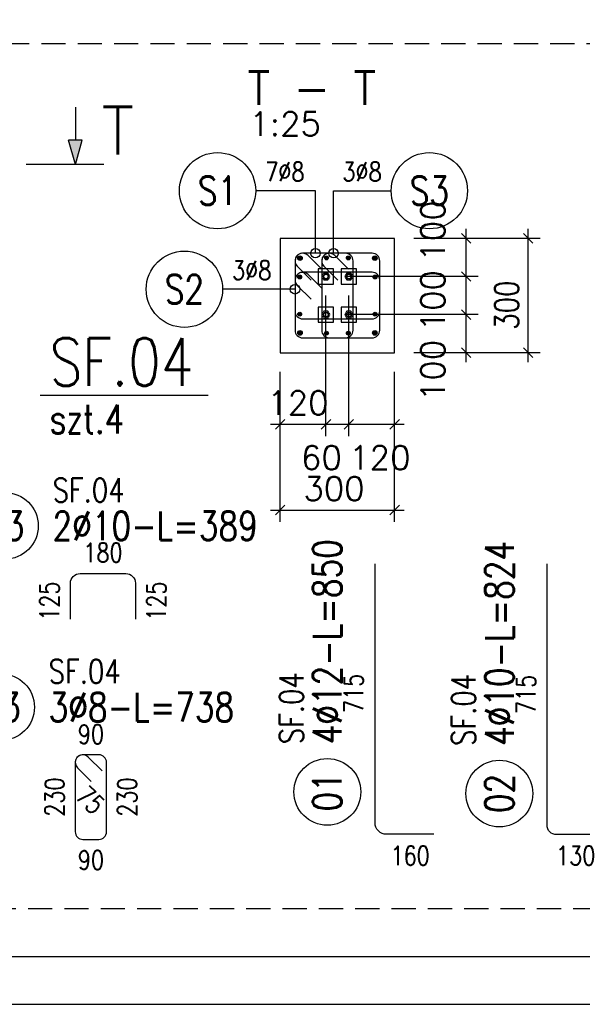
# Model space of a CAD drawing. Header units: millimetres. Extents: x -62590 to 46238, y 147773 to 522018.
# Tile 28 of 92: x 3961 to 5435, y 242643 to 245225. Entities that reach past the tile are written whole.
import ezdxf
from ezdxf.enums import TextEntityAlignment as Align

# ---------------------------------------------------------------- set-up
doc = ezdxf.new("R2010")
doc.units = ezdxf.units.MM
doc.linetypes.add('ACAD_ISO02W100', pattern=[15, 12, -3])
doc.linetypes.add('HIDDEN', pattern=[9.525, 6.35, -3.175])
for name, color, linetype in [('!PB_Ramka', 7, 'Continuous'), ('AS_DIM_ON', 7, 'Continuous'), ('e-cad_cienkie', 1, 'Continuous'), ('e-cad_kontur', 2, 'Continuous'), ('e-cad_opisy', 7, 'Continuous'), ('e-cad_prety_przekroj', 4, 'Continuous'), ('e-cad_prety_widok', 3, 'Continuous'), ('e-cad_strzemiona', 3, 'Continuous'), ('e-cad_ukryte', 1, 'HIDDEN')]:
    doc.layers.add(name, color=color, linetype=linetype)
doc.layers.add('e-cad_rzutnie', color=61, linetype='Continuous', plot=False)
doc.styles.add('e-cad_1', font='simplex.shx', dxfattribs={"width": 0.8})
doc.styles.add('PB_CutSymbolDown', font='txt.shx', dxfattribs={"height": 5})
doc.styles.add('Simplex.shx', font='simplex.shx', dxfattribs={"height": 2})
doc.dimstyles.new('e-cad_1_25_[mm]', dxfattribs={"dimscale": 25, "dimtxt": 2, "dimasz": 1, "dimexe": 1.25, "dimexo": 0.625, "dimtad": 1, "dimdec": 0, "dimrnd": 1, "dimzin": 1, "dimtxsty": 'e-cad_1', "dimblk": 'OBLIQUE', "dimcen": 2.5, "dimclrd": 8, "dimclre": 8, "dimclrt": 1, "dimadec": 0, "dimazin": 0, "dimtfac": 1, "dimtix": 1, "dimtmove": 1, "dimatfit": 3, "dimfxl": 1.25, "dimfxlon": 1, "dimtfill": 1, "dimarcsym": 0})

# ---------------------------------------------------------------- blocks, each defined once
blk = doc.blocks.new('sectiondown')
blk.add_hatch(color=256).paths.add_polyline_path([(-2.55, -0.73), (-2.55, 0.73), (0, 0)])
at = {"color": 7, "linetype": 'Continuous'}
for p, q in [((0, -3), (0, 5.15)), ((-6, 0), (-2.55, 0))]:
    blk.add_line(p, q, dxfattribs=at)
for p, q in [((0, 0), (-2.55, 0.73)), ((-2.55, -0.73), (-2.55, 0.73)), ((0, 0), (-2.55, -0.73))]:
    blk.add_line(p, q)
blk = doc.blocks.new('e-cad_ZelbetPozycja')
at = {"layer": 'e-cad_opisy', "ltscale": 0.04, "style": 'e-cad_1', "width": 0.8}
for tag, p, height in [('OPIS_1', (0, 1), 5), ('OPIS_2', (0, -4), 3), ('OPIS_4', (16, -4), 3), ('OPIS_3', (0, -6.5), 1.5)]:
    blk.add_attdef(tag, p, '', height=height, dxfattribs=at)
at = {"layer": 'e-cad_opisy', "ltscale": 0.04, "style": 'e-cad_1', "width": 0.8, "flags": 1}
for tag, p in [('POZYCJA', (0, -15)), ('ILOSC', (0, -20)), ('DODATEK', (0, -25))]:
    blk.add_attdef(tag, p, '', height=3, dxfattribs=at)
blk = doc.blocks.new('_Oblique')
at = {"color": 0, "linetype": 'ByBlock', "lineweight": -2}
blk.add_line((-0.5, -0.5), (0.5, 0.5), dxfattribs=at)
blk = doc.blocks.new('e-cad_ZelbetOpis_7')
blk.add_circle((5, 5), 3.5)
at = {"layer": 'e-cad_opisy', "style": 'e-cad_1', "width": 0.8, "flags": 1}
for tag, p in [('SREDNICA', (25, 8)), ('KOD', (30, 8)), ('SZT', (25, 7)), ('DLUGOSC', (25, 7.5)), ('HAK_1', (30, 7.5)), ('HAK_2', (30, 7)), ('GATUNEK_STALI', (25, 6.5)), ('KLASA_STALI', (25, 6)), ('A', (30, 6.5)), ('B', (30, 6)), ('OPIS_2', (25, 5.5)), ('C', (30, 5.5)), ('D', (30, 5)), ('E', (30, 4.5)), ('F', (30, 4)), ('R', (30, 3.5)), ('HAK_1_DLUGOSC', (30, 3)), ('HAK_2_DLUGOSC', (30, 2.5)), ('KIERUNEK', (30, 2))]:
    blk.add_attdef(tag, p, '', height=0.3, dxfattribs=at)
at = {"layer": 'e-cad_opisy', "style": 'e-cad_1', "width": 0.8}
blk.add_attdef('NR', text='', height=3, dxfattribs=at).set_placement((5, 3.5), align=Align.CENTER)
for tag, p in [('OPIS_1', (10, 3.5)), ('UWAGI', (10, -6))]:
    blk.add_attdef(tag, p, '', height=3, dxfattribs=at)
at = {"layer": 'e-cad_rzutnie', "style": 'e-cad_1', "width": 0.8}
blk.add_attdef('POZYCJA', (10, 7.5), '', height=2.5, dxfattribs=at)
blk = doc.blocks.new('e-cad_ZelbetOpisNiezliczalny_1L')
at = {"layer": 'e-cad_cienkie'}
blk.add_circle((-4, 0), 4, dxfattribs=at)
at = {"layer": 'e-cad_opisy', "ltscale": 0.04, "style": 'e-cad_1', "width": 0.8}
for tag, p in [('OPIS', (1, 1)), ('UWAGI', (1, -3))]:
    blk.add_attdef(tag, p, '', height=2, dxfattribs=at)
blk.add_attdef('NR', text='', height=3, dxfattribs=at).set_placement((-4, 0), align=Align.MIDDLE_CENTER)
blk = doc.blocks.new('e-cad_ZelbetOpisNiezliczalny_1P')
at = {"layer": 'e-cad_cienkie'}
blk.add_circle((4, 0), 4, dxfattribs=at)
at = {"layer": 'e-cad_opisy', "ltscale": 0.04, "style": 'e-cad_1', "width": 0.8}
for tag, p in [('OPIS', (-1, 1)), ('UWAGI', (-1, -3))]:
    blk.add_attdef(tag, text='', height=2, dxfattribs=at).set_placement(p, align=Align.RIGHT)
blk.add_attdef('NR', text='', height=3, dxfattribs=at).set_placement((4, 0), align=Align.MIDDLE_CENTER)
blk = doc.blocks.new('*U24')
at = {"layer": 'e-cad_opisy', "color": 8, "ltscale": 0.4}
blk.add_lwpolyline([(0, 0), (600, 0), (600, 297), (25, 297), (25, 297), (0, 297), (0, 0)], dxfattribs=at)
at = {"layer": 'e-cad_opisy', "color": 3, "ltscale": 0.4}
blk.add_lwpolyline([(30, 5), (595, 5), (595, 292), (30, 292), (30, 5)], dxfattribs=at)

msp = doc.modelspace()

# ---------------------------------------------------------------- hatches: boundary and pattern name
at = {"layer": 'e-cad_prety_przekroj', "ltscale": 10}
h = msp.add_hatch(color=256, dxfattribs=at)
edge = h.paths.add_edge_path()
edge.add_arc((4695.7, 244599.2), 6, 0, 360)
h = msp.add_hatch(color=256, dxfattribs=at)
edge = h.paths.add_edge_path()
edge.add_arc((4765, 244599.9), 5, 0, 360)
h = msp.add_hatch(color=256, dxfattribs=at)
edge = h.paths.add_edge_path()
edge.add_arc((4822.4, 244599.9), 5, 0, 360, ccw=False)
h = msp.add_hatch(color=256, dxfattribs=at)
edge = h.paths.add_edge_path()
edge.add_arc((4891.7, 244599.2), 6, 0, 360)
h = msp.add_hatch(color=256, dxfattribs=at)
edge = h.paths.add_edge_path()
edge.add_arc((4695, 244549.9), 5, 0, 360)
h = msp.add_hatch(color=256, dxfattribs=at)
edge = h.paths.add_edge_path()
edge.add_arc((4892.4, 244549.9), 5, 0, 360, ccw=False)
h = msp.add_hatch(color=256, dxfattribs=at)
edge = h.paths.add_edge_path()
edge.add_arc((4695, 244452.5), 5, 0, 360, ccw=False)
h = msp.add_hatch(color=256, dxfattribs=at)
edge = h.paths.add_edge_path()
edge.add_arc((4892.4, 244452.5), 5, 0, 360)
h = msp.add_hatch(color=256, dxfattribs=at)
edge = h.paths.add_edge_path()
edge.add_arc((4695.7, 244403.2), 6, 0, 360)
h = msp.add_hatch(color=256, dxfattribs=at)
edge = h.paths.add_edge_path()
edge.add_arc((4765, 244402.5), 5, 0, 360, ccw=False)
h = msp.add_hatch(color=256, dxfattribs=at)
edge = h.paths.add_edge_path()
edge.add_arc((4822.4, 244402.5), 5, 0, 360)
h = msp.add_hatch(color=256, dxfattribs=at)
edge = h.paths.add_edge_path()
edge.add_arc((4891.7, 244403.2), 6, 0, 360)

# ---------------------------------------------------------------- linework, layer by layer
at = {"linetype": 'Continuous', "ltscale": 0.25}
for centre in [(4763.7, 244551.2), (4823.7, 244551.2), (4763.7, 244451.2), (4823.7, 244451.2)]:
    msp.add_circle(centre, 6, dxfattribs=at)
at = {"layer": 'AS_DIM_ON', "color": 8}
for p, q in [((5162.5, 244651.2), (4993.7, 244651.2)), ((5325, 244651.2), (4993.7, 244651.2)), ((5131.2, 244551.2), (5131.2, 244676.2)), ((5293.7, 244326.2), (5293.7, 244676.2)), ((5162.5, 244551.2), (4813.7, 244551.2)), ((5131.2, 244451.2), (5131.2, 244551.2)), ((4763.7, 244132.4), (4763.7, 244501.2)), ((4823.7, 244132.4), (4823.7, 244501.2)), ((5162.5, 244451.2), (4813.7, 244451.2)), ((5131.2, 244326.2), (5131.2, 244451.2)), ((5162.5, 244351.2), (4993.7, 244351.2)), ((5325, 244351.2), (4993.7, 244351.2)), ((4643.7, 244132.4), (4643.7, 244301.2)), ((4643.7, 243907.4), (4643.7, 244301.2)), ((4943.7, 244132.4), (4943.7, 244301.2)), ((4943.7, 243907.4), (4943.7, 244301.2)), ((4618.7, 244163.7), (4763.7, 244163.7)), ((4763.7, 244163.7), (4823.7, 244163.7)), ((4823.7, 244163.7), (4968.7, 244163.7)), ((4618.7, 243938.7), (4968.7, 243938.7))]:
    msp.add_line(p, q, dxfattribs=at)
at = {"layer": 'AS_DIM_ON', "color": 8, "linetype": 'ByBlock', "lineweight": -2}
for p, q in [((5143.7, 244638.7), (5118.7, 244663.7)), ((5306.2, 244638.7), (5281.2, 244663.7)), ((5143.7, 244538.7), (5118.7, 244563.7)), ((5118.7, 244563.7), (5143.7, 244538.7)), ((5143.7, 244438.7), (5118.7, 244463.7)), ((5118.7, 244463.7), (5143.7, 244438.7)), ((5118.7, 244363.7), (5143.7, 244338.7)), ((5281.2, 244363.7), (5306.2, 244338.7)), ((4656.2, 244176.2), (4631.2, 244151.2)), ((4751.2, 244151.2), (4776.2, 244176.2)), ((4776.2, 244176.2), (4751.2, 244151.2)), ((4811.2, 244151.2), (4836.2, 244176.2)), ((4836.2, 244176.2), (4811.2, 244151.2)), ((4931.2, 244151.2), (4956.2, 244176.2)), ((4656.2, 243951.2), (4631.2, 243926.2)), ((4931.2, 243926.2), (4956.2, 243951.2))]:
    msp.add_line(p, q, dxfattribs=at)
at = {"layer": 'e-cad_kontur', "linetype": 'Continuous', "ltscale": 0.25}
for p, q in [((4943.7, 244651.2), (4643.7, 244651.2)), ((4643.7, 244651.2), (4643.7, 244351.2)), ((4943.7, 244351.2), (4943.7, 244651.2)), ((4643.7, 244351.2), (4943.7, 244351.2))]:
    msp.add_line(p, q, dxfattribs=at)
at = {"layer": 'e-cad_kontur', "color": 84, "linetype": 'ACAD_ISO02W100', "ltscale": 0.25}
for p, q in [((4783.7, 244571.2), (4743.7, 244571.2)), ((4743.7, 244571.2), (4743.7, 244531.2)), ((4758.5, 244560.2), (4753.3, 244551.2)), ((4753.3, 244551.2), (4758.5, 244542.1)), ((4757, 244551.2), (4757.9, 244554.5)), ((4757.9, 244547.8), (4757, 244551.2)), ((4758.5, 244554.2), (4757.7, 244551.2)), ((4757.7, 244551.2), (4758.5, 244548.2)), ((4757.9, 244554.5), (4760.4, 244557)), ((4760.4, 244545.3), (4757.9, 244547.8)), ((4769, 244560.2), (4758.5, 244560.2)), ((4758.5, 244554.2), (4760.7, 244556.4)), ((4760.7, 244546), (4758.5, 244548.2)), ((4760.4, 244557), (4763.7, 244557.9)), ((4760.7, 244556.4), (4763.7, 244557.2)), ((4763.7, 244557.9), (4767.1, 244557)), ((4763.7, 244557.2), (4766.7, 244556.4)), ((4766.7, 244556.4), (4768.9, 244554.2)), ((4768.9, 244548.2), (4766.7, 244546)), ((4767.1, 244557), (4769.6, 244554.5)), ((4769.6, 244547.8), (4767.1, 244545.3)), ((4768.9, 244554.2), (4769.7, 244551.2)), ((4769.7, 244551.2), (4768.9, 244548.2)), ((4774.2, 244551.2), (4769, 244560.2)), ((4769, 244542.1), (4774.2, 244551.2)), ((4769.6, 244554.5), (4770.5, 244551.2)), ((4770.5, 244551.2), (4769.6, 244547.8)), ((4783.7, 244531.2), (4783.7, 244571.2)), ((4843.7, 244571.2), (4803.7, 244571.2)), ((4803.7, 244571.2), (4803.7, 244531.2)), ((4818.5, 244560.2), (4813.3, 244551.2)), ((4813.3, 244551.2), (4818.5, 244542.1)), ((4817, 244551.2), (4817.9, 244554.5)), ((4817.9, 244547.8), (4817, 244551.2)), ((4818.5, 244554.2), (4817.7, 244551.2)), ((4817.7, 244551.2), (4818.5, 244548.2)), ((4817.9, 244554.5), (4820.4, 244557)), ((4820.4, 244545.3), (4817.9, 244547.8)), ((4829, 244560.2), (4818.5, 244560.2)), ((4818.5, 244554.2), (4820.7, 244556.4)), ((4820.7, 244546), (4818.5, 244548.2)), ((4820.4, 244557), (4823.7, 244557.9)), ((4820.7, 244556.4), (4823.7, 244557.2)), ((4823.7, 244557.9), (4827.1, 244557)), ((4823.7, 244557.2), (4826.7, 244556.4)), ((4826.7, 244556.4), (4828.9, 244554.2)), ((4828.9, 244548.2), (4826.7, 244546)), ((4827.1, 244557), (4829.6, 244554.5)), ((4829.6, 244547.8), (4827.1, 244545.3)), ((4828.9, 244554.2), (4829.7, 244551.2)), ((4829.7, 244551.2), (4828.9, 244548.2)), ((4834.2, 244551.2), (4829, 244560.2)), ((4829, 244542.1), (4834.2, 244551.2)), ((4829.6, 244554.5), (4830.5, 244551.2)), ((4830.5, 244551.2), (4829.6, 244547.8)), ((4843.7, 244531.2), (4843.7, 244571.2)), ((4743.7, 244531.2), (4783.7, 244531.2)), ((4758.5, 244542.1), (4769, 244542.1)), ((4763.7, 244544.4), (4760.4, 244545.3)), ((4763.7, 244545.2), (4760.7, 244546)), ((4766.7, 244546), (4763.7, 244545.2)), ((4767.1, 244545.3), (4763.7, 244544.4)), ((4803.7, 244531.2), (4843.7, 244531.2)), ((4818.5, 244542.1), (4829, 244542.1)), ((4823.7, 244544.4), (4820.4, 244545.3)), ((4823.7, 244545.2), (4820.7, 244546)), ((4826.7, 244546), (4823.7, 244545.2)), ((4827.1, 244545.3), (4823.7, 244544.4)), ((4783.7, 244471.2), (4743.7, 244471.2)), ((4743.7, 244471.2), (4743.7, 244431.2)), ((4783.7, 244431.2), (4783.7, 244471.2)), ((4843.7, 244471.2), (4803.7, 244471.2)), ((4803.7, 244471.2), (4803.7, 244431.2)), ((4843.7, 244431.2), (4843.7, 244471.2)), ((4758.5, 244460.2), (4753.3, 244451.2)), ((4753.3, 244451.2), (4758.5, 244442.1)), ((4757, 244451.2), (4757.9, 244454.5)), ((4757.9, 244447.8), (4757, 244451.2)), ((4758.5, 244454.2), (4757.7, 244451.2)), ((4757.7, 244451.2), (4758.5, 244448.2)), ((4757.9, 244454.5), (4760.4, 244457)), ((4760.4, 244445.3), (4757.9, 244447.8)), ((4769, 244460.2), (4758.5, 244460.2)), ((4758.5, 244454.2), (4760.7, 244456.4)), ((4760.7, 244446), (4758.5, 244448.2)), ((4760.4, 244457), (4763.7, 244457.9)), ((4763.7, 244444.4), (4760.4, 244445.3)), ((4760.7, 244456.4), (4763.7, 244457.2)), ((4763.7, 244445.2), (4760.7, 244446)), ((4763.7, 244457.9), (4767.1, 244457)), ((4763.7, 244457.2), (4766.7, 244456.4)), ((4766.7, 244446), (4763.7, 244445.2)), ((4767.1, 244445.3), (4763.7, 244444.4)), ((4766.7, 244456.4), (4768.9, 244454.2)), ((4768.9, 244448.2), (4766.7, 244446)), ((4767.1, 244457), (4769.6, 244454.5)), ((4769.6, 244447.8), (4767.1, 244445.3)), ((4768.9, 244454.2), (4769.7, 244451.2)), ((4769.7, 244451.2), (4768.9, 244448.2)), ((4774.2, 244451.2), (4769, 244460.2)), ((4769, 244442.1), (4774.2, 244451.2)), ((4769.6, 244454.5), (4770.5, 244451.2)), ((4770.5, 244451.2), (4769.6, 244447.8)), ((4818.5, 244460.2), (4813.3, 244451.2)), ((4813.3, 244451.2), (4818.5, 244442.1)), ((4817, 244451.2), (4817.9, 244454.5)), ((4817.9, 244447.8), (4817, 244451.2)), ((4818.5, 244454.2), (4817.7, 244451.2)), ((4817.7, 244451.2), (4818.5, 244448.2)), ((4817.9, 244454.5), (4820.4, 244457)), ((4820.4, 244445.3), (4817.9, 244447.8)), ((4829, 244460.2), (4818.5, 244460.2)), ((4818.5, 244454.2), (4820.7, 244456.4)), ((4820.7, 244446), (4818.5, 244448.2)), ((4820.4, 244457), (4823.7, 244457.9)), ((4823.7, 244444.4), (4820.4, 244445.3)), ((4820.7, 244456.4), (4823.7, 244457.2)), ((4823.7, 244445.2), (4820.7, 244446)), ((4823.7, 244457.9), (4827.1, 244457)), ((4823.7, 244457.2), (4826.7, 244456.4)), ((4826.7, 244446), (4823.7, 244445.2)), ((4827.1, 244445.3), (4823.7, 244444.4)), ((4826.7, 244456.4), (4828.9, 244454.2)), ((4828.9, 244448.2), (4826.7, 244446)), ((4827.1, 244457), (4829.6, 244454.5)), ((4829.6, 244447.8), (4827.1, 244445.3)), ((4828.9, 244454.2), (4829.7, 244451.2)), ((4829.7, 244451.2), (4828.9, 244448.2)), ((4834.2, 244451.2), (4829, 244460.2)), ((4829, 244442.1), (4834.2, 244451.2)), ((4829.6, 244454.5), (4830.5, 244451.2)), ((4830.5, 244451.2), (4829.6, 244447.8)), ((4743.7, 244431.2), (4783.7, 244431.2)), ((4758.5, 244442.1), (4769, 244442.1)), ((4803.7, 244431.2), (4843.7, 244431.2)), ((4818.5, 244442.1), (4829, 244442.1))]:
    msp.add_line(p, q, dxfattribs=at)
at = {"layer": 'e-cad_prety_przekroj', "ltscale": 10}
for centre, radius in [((4695.7, 244599.2), 6), ((4765, 244599.9), 5), ((4822.4, 244599.9), 5), ((4891.7, 244599.2), 6), ((4695, 244549.9), 5), ((4892.4, 244549.9), 5), ((4695, 244452.5), 5), ((4892.4, 244452.5), 5), ((4695.7, 244403.2), 6), ((4765, 244402.5), 5), ((4822.4, 244402.5), 5), ((4891.7, 244403.2), 6)]:
    msp.add_circle(centre, radius, dxfattribs=at)
at = {"layer": 'e-cad_prety_widok', "ltscale": 10}
for points in [[(5046.3, 243088.5), (4922.3, 243088.5, -0.414214), (4892.3, 243118.5), (4892.3, 243797.6)], [(5468.1, 243087.6), (5368.1, 243087.6, -0.414214), (5343.1, 243112.6), (5343.1, 243797.6)], [(4094.3, 243652.3), (4094.3, 243747.2, -0.414214), (4119.3, 243772.2), (4239.6, 243772.2, -0.414214), (4264.6, 243747.2), (4264.6, 243652.3)]]:
    msp.add_lwpolyline(points, format="xyb", dxfattribs=at)
at = {"layer": 'e-cad_strzemiona', "ltscale": 10}
for points in [[(4752.9, 244570.2), (4716.9, 244606.3, 0.668179), (4682.7, 244592.2), (4682.7, 244410.2, 0.414214), (4702.7, 244390.2), (4884.7, 244390.2, 0.414214), (4904.7, 244410.2), (4904.7, 244592.2, 0.414214), (4884.7, 244612.2), (4702.7, 244612.2, 0.668179), (4688.6, 244578), (4724.6, 244542)], [(4822.9, 244570.2), (4786.9, 244606.3, 0.668179), (4752.7, 244592.2), (4752.7, 244410.2, 0.414214), (4772.7, 244390.2), (4814.7, 244390.2, 0.414214), (4834.7, 244410.2), (4834.7, 244592.2, 0.414214), (4814.7, 244612.2), (4772.7, 244612.2, 0.668179), (4758.6, 244578), (4794.6, 244542)], [(4752.9, 244520.2), (4716.9, 244556.3, 0.668179), (4682.7, 244542.2), (4682.7, 244460.2, 0.414214), (4702.7, 244440.2), (4884.7, 244440.2, 0.414214), (4904.7, 244460.2), (4904.7, 244542.2, 0.414214), (4884.7, 244562.2), (4702.7, 244562.2, 0.668179), (4688.6, 244528), (4724.6, 244492)], [(4177, 243255), (4141, 243291, 0.668179), (4106.8, 243276.9), (4106.8, 243094.9, 0.414214), (4126.8, 243074.9), (4168.8, 243074.9, 0.414214), (4188.8, 243094.9), (4188.8, 243276.9, 0.414214), (4168.8, 243296.9), (4126.8, 243296.9, 0.668179), (4112.7, 243262.8), (4148.7, 243226.7)]]:
    msp.add_lwpolyline(points, format="xyb", dxfattribs=at)
at = {"layer": 'e-cad_ukryte', "ltscale": 10}
msp.add_lwpolyline([(2113, 245162.1), (6999.4, 245162.1), (6999.4, 242892.6), (2113, 242892.6)], close=True, dxfattribs=at)

# ---------------------------------------------------------------- block references
at = {"layer": '!PB_Ramka', "xscale": 25, "yscale": 25, "zscale": 25}
msp.add_blockref('*U24', (1238, 242642.6), dxfattribs=at)
at = {"xscale": -25, "yscale": 25, "zscale": 25, "rotation": 89.99999999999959}
msp.add_blockref('sectiondown', (4107.1, 244845, -400), dxfattribs=at)
at = {"layer": 'e-cad_opisy', "ltscale": 10, "xscale": 25, "yscale": 25, "zscale": 25}
for name, p, values in [('e-cad_ZelbetOpisNiezliczalny_1L', (4579.7, 244776.2), {'OPIS': '7%%c8', 'NR': 'S1'}), ('e-cad_ZelbetOpisNiezliczalny_1P', (4934.7, 244776.2), {'OPIS': '3%%c8', 'NR': 'S3'}), ('e-cad_ZelbetOpisNiezliczalny_1L', (4492.8, 244517.7), {'OPIS': '3%%c8', 'NR': 'S2'}), ('e-cad_ZelbetPozycja', (4039.7, 244239.8), {'OPIS_1': 'SF.04', 'OPIS_2': 'szt.4'})]:
    msp.add_blockref(name, p, dxfattribs=at).add_auto_attribs(values)
for p, rotation, values in [((3797.5, 243772.2), 360, {'OPIS_1': '2%%c10-L=389', 'NR': '03', 'POZYCJA': 'SF.04'}), ((4892.3, 243074.6), 90, {'OPIS_1': '4%%c12-L=850', 'NR': '01', 'POZYCJA': 'SF.04'}), ((5343.1, 243070.2), 90, {'OPIS_1': '4%%c10-L=824', 'NR': '02', 'POZYCJA': 'SF.04'}), ((3787.3, 243296.9), 359.9999999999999, {'OPIS_1': '3%%c8-L=738', 'NR': 'S3', 'POZYCJA': 'SF.04'})]:
    msp.add_blockref('e-cad_ZelbetOpis_7', p, dxfattribs=dict(at, rotation=rotation)).add_auto_attribs(values)

# ---------------------------------------------------------------- texts
at = {"color": 84, "style": 'Simplex.shx'}
for s, height, p in [('T - T', 87.5, (4558.1, 245001.5)), ('1:25', 62.5, (4563.1, 244920.3))]:
    msp.add_text(s, height=height, dxfattribs=at).set_placement(p)
at = {"color": 96, "style": 'PB_CutSymbolDown'}
msp.add_text('T', height=125, dxfattribs=at).set_placement((4175.6, 244871.2))
at = {"layer": 'AS_DIM_ON', "color": 1, "style": 'e-cad_1'}
for p in [(5075, 244590.3), (5075, 244407.3), (5075, 244224.3)]:
    msp.add_text('100', height=62.5, rotation=90, dxfattribs=at).set_placement(p)
at = {"layer": 'AS_DIM_ON', "color": 1, "style": 'e-cad_1', "width": 0.8}
msp.add_text('300', height=62.5, rotation=90, dxfattribs=at).set_placement((5268.7, 244411.9))
at = {"layer": 'AS_DIM_ON', "color": 1, "style": 'e-cad_1'}
for s, p in [('120', (4609.8, 244188.7)), ('60', (4698.2, 244044.9)), ('120', (4824.5, 244044.9)), ('300', (4704.5, 243963.7))]:
    msp.add_text(s, height=62.5, dxfattribs=at).set_placement(p)
at = {"layer": 'e-cad_opisy', "ltscale": 10, "style": 'e-cad_1', "width": 0.8}
for s, p in [('180', (4179.5, 243827.2)), ('90', (4147.8, 243350.9)), ('160', (4984.3, 243032.5)), ('130', (5418.1, 243032.6)), ('90', (4147.8, 243020.9))]:
    msp.add_text(s, height=50, dxfattribs=at).set_placement(p, align=Align.MIDDLE_CENTER)
for s, rotation, p in [('125', 90, (4039.3, 243699.8)), ('125', 90, (4319.6, 243699.8)), ('715', 90, (4836.3, 243458)), ('715', 90, (5288.1, 243455.1)), ('230', 90, (4052.8, 243185.9)), ('75', 315, (4146.5, 243178.2)), ('230', 90, (4242.8, 243185.9))]:
    msp.add_text(s, height=50, rotation=rotation, dxfattribs=at).set_placement(p, align=Align.MIDDLE_CENTER)

# ---------------------------------------------------------------- leaders
at = {"layer": 'e-cad_cienkie', "ltscale": 10}
for points in [[(4736.1, 244612.2), (4736.1, 244776.2), (4579.7, 244776.2)], [(4783.7, 244612.2), (4783.7, 244776.2), (4934.7, 244776.2)], [(4682.7, 244517.7), (4492.8, 244517.7)]]:
    msp.add_leader(points, dimstyle='e-cad_1_25_[mm]', override={"dimldrblk": 'DotBlank'}, dxfattribs=at)
at = {"layer": 'e-cad_cienkie', "ltscale": 10, "has_arrowhead": 0}
msp.add_leader([(4014.7, 244239.8), (4455.2, 244239.8)], dimstyle='e-cad_1_25_[mm]', dxfattribs=at)

doc.saveas('drawing.dxf')
